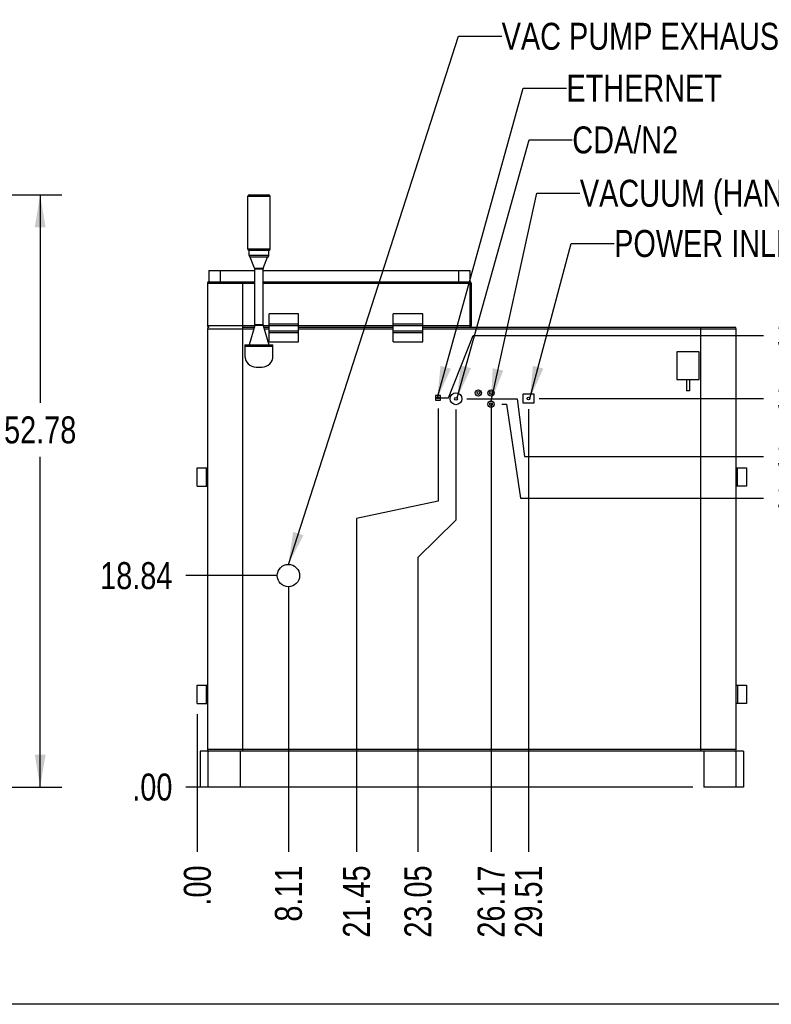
# Model space of a CAD drawing. Header units: inches. Extents: x 0 to 16, y 0 to 10.
# Tile 4 of 37: x 8.8 to 13.2, y 0 to 5.7. Entities that reach past the tile are written whole.
import ezdxf

# ---------------------------------------------------------------- set-up
doc = ezdxf.new("R2010")
doc.units = ezdxf.units.IN
doc.header["$LTSCALE"] = 0.935
doc.header["$MEASUREMENT"] = 0
doc.layers.get('0').update_dxf_attribs({"linetype": 'CONTINUOUS'})
doc.layers.add('02___PRT_ALL_AXES', color=7, linetype='CONTINUOUS')
doc.styles.get("Standard").update_dxf_attribs({"font": 'txt', "width": 0.8})
doc.dimstyles.new('DIMSTYLE_1', dxfattribs={"dimtxt": 0.15625, "dimasz": 0.1875, "dimexe": 0.125, "dimexo": 0.0625, "dimgap": 0.078125, "dimtad": 0, "dimtih": 1, "dimtoh": 1, "dimlfac": 15.384615, "dimzin": 4, "dimdsep": 46, "dimtxsty": 'Standard', "dimblk": '_FILLED', "dimblk1": '_FILLED', "dimblk2": '_FILLED', "dimcen": 0.09, "dimazin": 1, "dimtfac": 1, "dimtofl": 0, "dimtmove": 0, "dimatfit": 3, "dimldrblk": '_FILLED', "dimfxl": 1, "dimtolj": 1, "dimtzin": 4, "dimarcsym": 0})
doc.dimstyles.new('DIMSTYLE_2', dxfattribs={"dimtxt": 0.15625, "dimasz": 0.1875, "dimexe": 0.125, "dimexo": 0.0625, "dimgap": 0.039062, "dimtad": 0, "dimtih": 1, "dimtoh": 1, "dimlfac": 15.384615, "dimzin": 4, "dimdsep": 46, "dimtxsty": 'Standard', "dimblk": '_FILLED', "dimblk1": '_FILLED', "dimblk2": '_FILLED', "dimcen": 0.09, "dimazin": 1, "dimtfac": 1, "dimtofl": 0, "dimtmove": 0, "dimatfit": 3, "dimldrblk": '_FILLED', "dimfxl": 1, "dimtolj": 1, "dimtzin": 4, "dimarcsym": 0})
doc.dimstyles.get("Standard").update_dxf_attribs({"dimtxt": 0.15625, "dimasz": 0.1875, "dimexe": 0.125, "dimexo": 0.0625, "dimgap": 0.09, "dimtad": 0, "dimtih": 1, "dimtoh": 1, "dimzin": 4, "dimdsep": 46, "dimtxsty": 'Standard', "dimblk": '_FILLED', "dimblk1": '_FILLED', "dimblk2": '_FILLED', "dimcen": 0.09, "dimazin": 1, "dimtp": 0.01, "dimtm": 0.01, "dimtfac": 1, "dimtofl": 0, "dimtmove": 0, "dimatfit": 3, "dimldrblk": '_FILLED', "dimfxl": 1, "dimtolj": 1, "dimtzin": 4, "dimarcsym": 0})

# ---------------------------------------------------------------- blocks, each defined once
blk = doc.blocks.new('_FILLED')
at = {"color": 0, "linetype": 'ByBlock'}
blk.add_solid([(0, 0), (-1, 0.167), (-1, -0.167)], dxfattribs=at)
blk = doc.blocks.new('*D1')
at = {"color": 2, "linetype": 'Continuous', "transparency": 16777216}
for p, q in [((8.6145, 4.6893), (9.0933, 4.6893)), ((8.9683, 4.6893), (8.9683, 3.4836)), ((8.9683, 1.2587), (8.9683, 3.1711)), ((8.1397, 1.2587), (9.0933, 1.2587))]:
    blk.add_line(p, q, dxfattribs=at)
at = {"color": 2, "linetype": 'Continuous', "transparency": 16777216, "xscale": 0.1875, "yscale": 0.1875, "zscale": 0.1875}
for p, rotation in [((8.9683, 4.6893), 90), ((8.9683, 1.2587), 270)]:
    blk.add_blockref('_FILLED', p, dxfattribs=dict(at, rotation=rotation))
at = {"color": 2, "linetype": 'Continuous', "transparency": 16777216, "insert": (8.9683, 3.4055), "char_height": 0.15625, "width": 0.625, "attachment_point": 2, "line_spacing_factor": 0.9}
blk.add_mtext('52.78', dxfattribs=at)
blk = doc.blocks.new('*D10')
at = {"color": 2, "linetype": 'Continuous', "transparency": 16777216}
for p, q in [((11.2726, 3.4508), (11.2726, 2.9147)), ((11.2726, 2.9147), (10.8001, 2.8145)), ((10.8001, 2.8145), (10.8001, 0.8825))]:
    blk.add_line(p, q, dxfattribs=at)
at = {"color": 2, "linetype": 'Continuous', "transparency": 16777216, "insert": (10.7219, 0.8044), "char_height": 0.15625, "width": 0.625, "attachment_point": 3, "rotation": 90, "line_spacing_factor": 0.9}
blk.add_mtext('21.45', dxfattribs=at)
blk = doc.blocks.new('*D11')
at = {"color": 2, "linetype": 'Continuous', "transparency": 16777216}
blk.add_line((9.8785, 1.6805), (9.8785, 0.8825), dxfattribs=at)
at = {"color": 2, "linetype": 'Continuous', "transparency": 16777216, "insert": (9.8004, 0.8044), "char_height": 0.15625, "width": 0.375, "attachment_point": 3, "rotation": 90, "line_spacing_factor": 0.9}
blk.add_mtext('.00', dxfattribs=at)
blk = doc.blocks.new('*D12')
at = {"color": 2, "linetype": 'Continuous', "transparency": 16777216}
for p, q in [((11.3767, 3.4454), (11.3767, 2.8044)), ((11.3767, 2.8044), (11.156, 2.5888)), ((11.156, 2.5888), (11.156, 0.8825))]:
    blk.add_line(p, q, dxfattribs=at)
at = {"color": 2, "linetype": 'Continuous', "transparency": 16777216, "insert": (11.0779, 0.8044), "char_height": 0.15625, "width": 0.625, "attachment_point": 3, "rotation": 90, "line_spacing_factor": 0.9}
blk.add_mtext('23.05', dxfattribs=at)
blk = doc.blocks.new('*D13')
at = {"color": 2, "linetype": 'Continuous', "transparency": 16777216}
blk.add_line((11.5798, 3.4791), (11.5798, 0.8825), dxfattribs=at)
at = {"color": 2, "linetype": 'Continuous', "transparency": 16777216, "insert": (11.5017, 0.8044), "char_height": 0.15625, "width": 0.625, "attachment_point": 3, "rotation": 90, "line_spacing_factor": 0.9}
blk.add_mtext('26.17', dxfattribs=at)
blk = doc.blocks.new('*D14')
at = {"color": 2, "linetype": 'Continuous', "transparency": 16777216}
blk.add_line((11.7964, 3.4471), (11.7964, 0.8825), dxfattribs=at)
at = {"color": 2, "linetype": 'Continuous', "transparency": 16777216, "insert": (11.7183, 0.8044), "char_height": 0.15625, "width": 0.625, "attachment_point": 3, "rotation": 90, "line_spacing_factor": 0.9}
blk.add_mtext('29.51', dxfattribs=at)
blk = doc.blocks.new('*D15')
at = {"color": 2, "linetype": 'Continuous', "transparency": 16777216}
for p, q in [((11.6423, 3.4766), (11.6699, 3.4766)), ((11.6699, 3.4766), (11.7502, 2.9314)), ((11.7502, 2.9314), (13.1578, 2.9314))]:
    blk.add_line(p, q, dxfattribs=at)
at = {"color": 2, "linetype": 'Continuous', "transparency": 16777216, "insert": (13.2359, 3.0095), "char_height": 0.15625, "width": 0.625, "attachment_point": 1, "line_spacing_factor": 0.9}
blk.add_mtext('34.12', dxfattribs=at)
blk = doc.blocks.new('*D16')
at = {"color": 2, "linetype": 'Continuous', "transparency": 16777216}
blk.add_line((12.749, 1.2587), (9.8122, 1.2587), dxfattribs=at)
at = {"color": 2, "linetype": 'Continuous', "transparency": 16777216, "insert": (9.7341, 1.3368), "char_height": 0.15625, "width": 0.375, "attachment_point": 3, "line_spacing_factor": 0.9}
blk.add_mtext('.00', dxfattribs=at)
blk = doc.blocks.new('*D17')
at = {"color": 2, "linetype": 'Continuous', "transparency": 16777216}
for p, q in [((11.4392, 3.5079), (11.7315, 3.5079)), ((11.7315, 3.5079), (11.7739, 3.1728)), ((11.7739, 3.1728), (13.1578, 3.1728))]:
    blk.add_line(p, q, dxfattribs=at)
at = {"color": 2, "linetype": 'Continuous', "transparency": 16777216, "insert": (13.2359, 3.2509), "char_height": 0.15625, "width": 0.625, "attachment_point": 1, "line_spacing_factor": 0.9}
blk.add_mtext('34.60', dxfattribs=at)
blk = doc.blocks.new('*D18')
at = {"color": 2, "linetype": 'Continuous', "transparency": 16777216}
for p, q in [((11.3324, 3.5133), (11.4762, 3.8741)), ((11.4762, 3.8741), (13.1578, 3.8741)), ((11.271, 3.5133), (11.3324, 3.5133))]:
    blk.add_line(p, q, dxfattribs=at)
at = {"color": 2, "linetype": 'Continuous', "transparency": 16777216, "insert": (13.2359, 3.9522), "char_height": 0.15625, "width": 0.625, "attachment_point": 1, "line_spacing_factor": 0.9}
blk.add_mtext('34.69', dxfattribs=at)
blk = doc.blocks.new('*D19')
at = {"color": 2, "linetype": 'Continuous', "transparency": 16777216}
blk.add_line((11.8589, 3.5096), (13.1578, 3.5096), dxfattribs=at)
at = {"color": 2, "linetype": 'Continuous', "transparency": 16777216, "insert": (13.2359, 3.5877), "char_height": 0.15625, "width": 0.625, "attachment_point": 1, "line_spacing_factor": 0.9}
blk.add_mtext('34.63', dxfattribs=at)
blk = doc.blocks.new('*D20')
at = {"color": 2, "linetype": 'Continuous', "transparency": 16777216}
blk.add_line((10.406, 2.4208), (10.406, 0.8825), dxfattribs=at)
at = {"color": 2, "linetype": 'Continuous', "transparency": 16777216, "insert": (10.3278, 0.8044), "char_height": 0.15625, "width": 0.5, "attachment_point": 3, "rotation": 90, "line_spacing_factor": 0.9}
blk.add_mtext('8.11', dxfattribs=at)
blk = doc.blocks.new('*D21')
at = {"color": 2, "linetype": 'Continuous', "transparency": 16777216}
blk.add_line((10.406, 2.4208), (10.406, 0.8825), dxfattribs=at)
at = {"color": 2, "linetype": 'Continuous', "transparency": 16777216, "insert": (10.3278, 0.8044), "char_height": 0.15625, "width": 0.5, "attachment_point": 3, "rotation": 90, "line_spacing_factor": 0.9}
blk.add_mtext('8.11', dxfattribs=at)
blk = doc.blocks.new('*D22')
at = {"color": 2, "linetype": 'Continuous', "transparency": 16777216}
blk.add_line((10.3435, 2.4833), (9.8122, 2.4833), dxfattribs=at)
at = {"color": 2, "linetype": 'Continuous', "transparency": 16777216, "insert": (9.7341, 2.5614), "char_height": 0.15625, "width": 0.625, "attachment_point": 3, "line_spacing_factor": 0.9}
blk.add_mtext('18.84', dxfattribs=at)

msp = doc.modelspace()

# ---------------------------------------------------------------- linework, layer by layer
at = {"color": 7, "linetype": 'Continuous'}
for p, q in [((10.17149, 4.68088), (10.29944, 4.68088)), ((10.17994, 4.68933), (10.29099, 4.68933)), ((10.29944, 4.3751), (10.17149, 4.3751)), ((10.29299, 4.36689), (10.17794, 4.36689)), ((10.29299, 4.33699), (10.17794, 4.33699)), ((10.2105, 4.26449), (10.18509, 4.32864)), ((10.28584, 4.32864), (10.18509, 4.32864)), ((10.26044, 4.26449), (10.28584, 4.32864)), ((9.9453, 4.25179), (9.9453, 4.18602)), ((9.9453, 4.25179), (10.21109, 4.25179)), ((10.0103, 4.25179), (10.0103, 4.18602)), ((10.2105, 4.26449), (10.21109, 4.26138)), ((10.2105, 4.26449), (10.26044, 4.26449)), ((10.21109, 4.26138), (10.25984, 4.26138)), ((10.26044, 4.26449), (10.25984, 4.26138)), ((10.25984, 4.25179), (11.45655, 4.25179)), ((11.39155, 4.25179), (11.39155, 4.18602)), ((11.45655, 4.25179), (11.45655, 4.18602)), ((9.93718, 4.17757), (9.93718, 3.93057)), ((9.93718, 4.17757), (10.21109, 4.17757)), ((9.94563, 4.18602), (10.21109, 4.18602)), ((10.14193, 1.46672), (10.14193, 4.18602)), ((10.25984, 4.18602), (11.45623, 4.18602)), ((10.25984, 4.17757), (11.46468, 4.17757)), ((11.45623, 4.18602), (11.45623, 3.92227)), ((11.46468, 4.17757), (11.46468, 3.93057)), ((10.29468, 3.83828), (10.29468, 3.99931)), ((10.46531, 3.99931), (10.29468, 3.99931)), ((10.46531, 3.83828), (10.46531, 3.99931)), ((11.01375, 3.83828), (11.01375, 3.99931)), ((11.18437, 3.99931), (11.01375, 3.99931)), ((11.18437, 3.83828), (11.18437, 3.99931)), ((10.46531, 3.93946), (10.29468, 3.93946)), ((11.18437, 3.93909), (11.01375, 3.93909)), ((10.21005, 3.93057), (9.93718, 3.93057)), ((9.93718, 3.91382), (9.93718, 1.47517)), ((9.93718, 3.91382), (10.20515, 3.91382)), ((10.14193, 3.92227), (10.20762, 3.92227)), ((10.21075, 3.933), (10.17794, 3.82067)), ((10.21109, 3.93537), (10.21075, 3.933)), ((10.26018, 3.933), (10.21075, 3.933)), ((10.25984, 3.93537), (10.21109, 3.93537)), ((10.25984, 3.93537), (10.26018, 3.933)), ((10.26018, 3.933), (10.29299, 3.82067)), ((10.29468, 3.93057), (10.26089, 3.93057)), ((10.26332, 3.92227), (10.29468, 3.92227)), ((10.26579, 3.91382), (10.29468, 3.91382)), ((10.29468, 3.89185), (10.46531, 3.89185)), ((11.01375, 3.93057), (10.46531, 3.93057)), ((10.46531, 3.92227), (11.01375, 3.92227)), ((10.46531, 3.91382), (11.01375, 3.91382)), ((11.01375, 3.89185), (11.18437, 3.89185)), ((11.46468, 3.93057), (11.18437, 3.93057)), ((11.18437, 3.92227), (12.99192, 3.92227)), ((11.18437, 3.91382), (13.00037, 3.91382)), ((12.79562, 1.46672), (12.79562, 3.92227)), ((13.00037, 1.47517), (13.00037, 3.91382)), ((10.29468, 3.83828), (10.46531, 3.83828)), ((11.01375, 3.83828), (11.18437, 3.83828)), ((10.15422, 3.82067), (10.15422, 3.75567)), ((10.15422, 3.82067), (10.31672, 3.82067)), ((10.15422, 3.8119), (10.31672, 3.8119)), ((10.21922, 3.82067), (10.21922, 3.8119)), ((10.25172, 3.8119), (10.25172, 3.82067)), ((10.31672, 3.75567), (10.31672, 3.82067)), ((12.78537, 3.77888), (12.65537, 3.77888)), ((12.65537, 3.77888), (12.65537, 3.61963)), ((12.78537, 3.61963), (12.78537, 3.77888)), ((10.21922, 3.69067), (10.25172, 3.69067)), ((12.65537, 3.61963), (12.78537, 3.61963)), ((11.25733, 3.52596), (11.25733, 3.50061)), ((11.28788, 3.52596), (11.25733, 3.52596)), ((11.25733, 3.50061), (11.28788, 3.50061)), ((11.28788, 3.50061), (11.28788, 3.52596)), ((11.76391, 3.53397), (11.76391, 3.48522)), ((11.82891, 3.53397), (11.76391, 3.53397)), ((11.76391, 3.48522), (11.82891, 3.48522)), ((11.82891, 3.48522), (11.82891, 3.53397)), ((9.87851, 3.00158), (9.87851, 3.10721)), ((9.87851, 3.10721), (9.93718, 3.10721)), ((9.92969, 3.10721), (9.92969, 3.00158)), ((13.00037, 3.10721), (13.05905, 3.10721)), ((13.00787, 3.00158), (13.00787, 3.10721)), ((13.05905, 3.10721), (13.05905, 3.00158)), ((9.87851, 3.00158), (9.93718, 3.00158)), ((13.05905, 3.00158), (13.00037, 3.00158)), ((9.87851, 1.74297), (9.87851, 1.8486)), ((9.87851, 1.8486), (9.93718, 1.8486)), ((9.92969, 1.8486), (9.92969, 1.74297)), ((13.00037, 1.8486), (13.05905, 1.8486)), ((13.00787, 1.8486), (13.00787, 1.74297)), ((13.05905, 1.8486), (13.05905, 1.74297)), ((9.87851, 1.74297), (9.93718, 1.74297)), ((13.05905, 1.74297), (13.00037, 1.74297)), ((13.00037, 1.47517), (9.93718, 1.47517)), ((9.93737, 1.47422), (9.93737, 1.46672)), ((12.79562, 1.46672), (10.14193, 1.46672)), ((16, 0), (0, 0))]:
    msp.add_line(p, q, dxfattribs=at)
for centre, radius, start, end in [((10.17994, 4.68088), 0.00845, 90, 180), ((10.29099, 4.68088), 0.00845, 0, 90), ((10.17994, 4.3751), 0.00845, 180, 256.31767), ((10.18639, 4.33699), 0.00845, 180, 261.15012), ((10.28454, 4.33699), 0.00845, 278.84988, 360), ((10.29099, 4.3751), 0.00845, 283.68233, 360), ((9.94563, 4.17757), 0.00845, 90, 180), ((11.45623, 4.17757), 0.00845, 0, 90), ((9.94563, 3.93057), 0.00845, 180, 267.87263), ((9.94563, 3.91382), 0.00845, 90, 180), ((11.45623, 3.93057), 0.00845, 275.02893, 360), ((12.99192, 3.91382), 0.00845, 0, 90), ((10.21922, 3.75567), 0.065, 180, 270), ((10.25172, 3.75567), 0.065, 270, 360), ((9.94563, 1.47517), 0.00845, 180, 270), ((12.99192, 1.47517), 0.00845, 270, 360)]:
    msp.add_arc(centre, radius, start, end, dxfattribs=at)
at = {"layer": '02___PRT_ALL_AXES', "color": 7, "linetype": 'Continuous'}
for p, q in [((10.17149, 4.3751), (10.17149, 4.68088)), ((10.29944, 4.3751), (10.29944, 4.68088)), ((10.17794, 4.33699), (10.17794, 4.36689)), ((10.29299, 4.33699), (10.29299, 4.36689)), ((10.21109, 3.93537), (10.21109, 4.26138)), ((10.25984, 3.93537), (10.25984, 4.26138)), ((10.46531, 3.93121), (10.29468, 3.93121)), ((10.46531, 3.89973), (10.29468, 3.89973)), ((11.18437, 3.93121), (11.01375, 3.93121)), ((11.18437, 3.89973), (11.01375, 3.89973)), ((12.71224, 3.61963), (12.71224, 3.55463)), ((12.72849, 3.61963), (12.72849, 3.55463)), ((12.72849, 3.55463), (12.71224, 3.55463)), ((9.89493, 1.46672), (9.89493, 1.25872)), ((10.14193, 1.46672), (9.89493, 1.46672)), ((9.93946, 1.46672), (9.93946, 1.25872)), ((10.12601, 1.46672), (10.12601, 1.25872)), ((13.04262, 1.46672), (12.79562, 1.46672)), ((12.81155, 1.46672), (12.81155, 1.25872)), ((12.9981, 1.46672), (12.9981, 1.25872)), ((13.04262, 1.46672), (13.04262, 1.25872)), ((10.12601, 1.25872), (9.89493, 1.25872)), ((13.04262, 1.25872), (12.81155, 1.25872))]:
    msp.add_line(p, q, dxfattribs=at)
for centre, radius in [((11.37671, 3.50789), 0.03453), ((11.50666, 3.54156), 0.0182), ((11.50666, 3.54156), 0.00813), ((11.57979, 3.54156), 0.0182), ((11.57979, 3.54156), 0.00813), ((11.27261, 3.51328), 0.00637), ((11.37671, 3.50789), 0.00813), ((11.57979, 3.47656), 0.0182), ((11.57979, 3.47656), 0.00813), ((11.79641, 3.50959), 0.00813), ((10.40596, 2.48331), 0.065)]:
    msp.add_circle(centre, radius, dxfattribs=at)

# ---------------------------------------------------------------- texts
at = {"color": 2, "linetype": 'Continuous', "char_height": 0.15625, "attachment_point": 1, "line_spacing_factor": 0.9}
for s, insert, width in [('VAC PUMP EXHAUST (OPTIONAL)', (11.64131, 5.68562), 3.375), ('ETHERNET', (12.01645, 5.38599), 1), ('CDA/N2', (12.05032, 5.08543), 0.75), ('VACUUM (HANDLER)', (12.09429, 4.77638), 2), ('POWER INLET', (12.29284, 4.48544), 1.375)]:
    msp.add_mtext(s, dxfattribs=dict(at, insert=insert, width=width))

# ---------------------------------------------------------------- dimensions: what is measured, and where the dimension line sits
at = {"color": 2, "linetype": 'Continuous'}
dim = msp.add_linear_dim(base=(8.96829, 1.25872), p1=(8.55199, 4.68933), p2=(8.07718, 1.25872), angle=270, dimstyle='DIMSTYLE_1', dxfattribs=at)
dim.commit()
dim.dimension.update_dxf_attribs({"geometry": '*D1', "text_midpoint": (8.9722, 3.32733), "dimtype": 160})
for feature_location, offset, dtype, origin, picture, middle in [((11.27103, 3.51328), (1.88676, 0.36079), 0, (11.27261, 1.25872), '*D18', (13.54842, 3.87407)), ((11.57979, 3.47906), (0, -2.59651), 1, (9.87851, 3.54156), '*D13', (11.57979, 0.49192)), ((11.85891, 3.50959), (1.29889, 0), 0, (11.79641, 1.25872), '*D19', (13.55233, 3.50959)), ((11.79641, 3.44709), (0, -2.56454), 1, (9.87851, 3.50959), '*D14', (11.79641, 0.4763)), ((11.37671, 3.44539), (-0.22067, -2.56284), 1, (9.87851, 3.50789), '*D12', (11.15604, 0.49583)), ((11.43921, 3.50789), (1.71859, -0.33507), 0, (11.37671, 1.25872), '*D17', (13.54842, 3.17282)), ((11.27261, 3.45078), (-0.47255, -2.56823), 1, (9.87851, 1.74297), '*D10', (10.80006, 0.49583)), ((11.64229, 3.47656), (1.51551, -0.54521), 0, (12.9981, 1.25872), '*D15', (13.54842, 2.93135)), ((10.34346, 2.48331), (-0.53123, 0), 0, (10.40596, 1.25872), '*D22', (9.44113, 2.48331)), ((10.40596, 2.42081), (0, -1.53826), 1, (9.87851, 2.48331), '*D20', (10.40596, 0.53489)), ((10.40596, 2.42081), (0, -1.53826), 1, (9.87851, 2.48331), '*D21', (10.40596, 0.53489)), ((9.8785082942, 1.6804728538), (0, -0.7979229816), 1, (9.8785082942, 1.7429728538), '*D11', (9.8785082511, 0.6286438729)), ((12.7490487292, 1.2587228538), (-2.9368231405, 0), 0, (12.9980987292, 1.2587228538), '*D16', (9.558319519, 1.2587229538))]:
    dim = msp.add_ordinate_dim(feature_location=feature_location, offset=offset, dtype=dtype, origin=origin, dimstyle='DIMSTYLE_2', dxfattribs=at)
    dim.commit()
    dim.dimension.update_dxf_attribs({"geometry": picture, "text_midpoint": middle})

# ---------------------------------------------------------------- leaders
for points in [[(10.40596, 2.54831), (11.39131, 5.60749), (11.64131, 5.60749)], [(11.26746, 3.50954), (11.76645, 5.30787), (12.01645, 5.30787)], [(11.38328, 3.51267), (11.80032, 5.0073), (12.05032, 5.0073)], [(11.57979, 3.49476), (11.84429, 4.69825), (12.09429, 4.69825)], [(11.80454, 3.50959), (12.04284, 4.40731), (12.29284, 4.40731)]]:
    msp.add_leader(points, dimstyle='Standard', override={"dimtad": 0}, dxfattribs=at)

doc.saveas('drawing.dxf')
